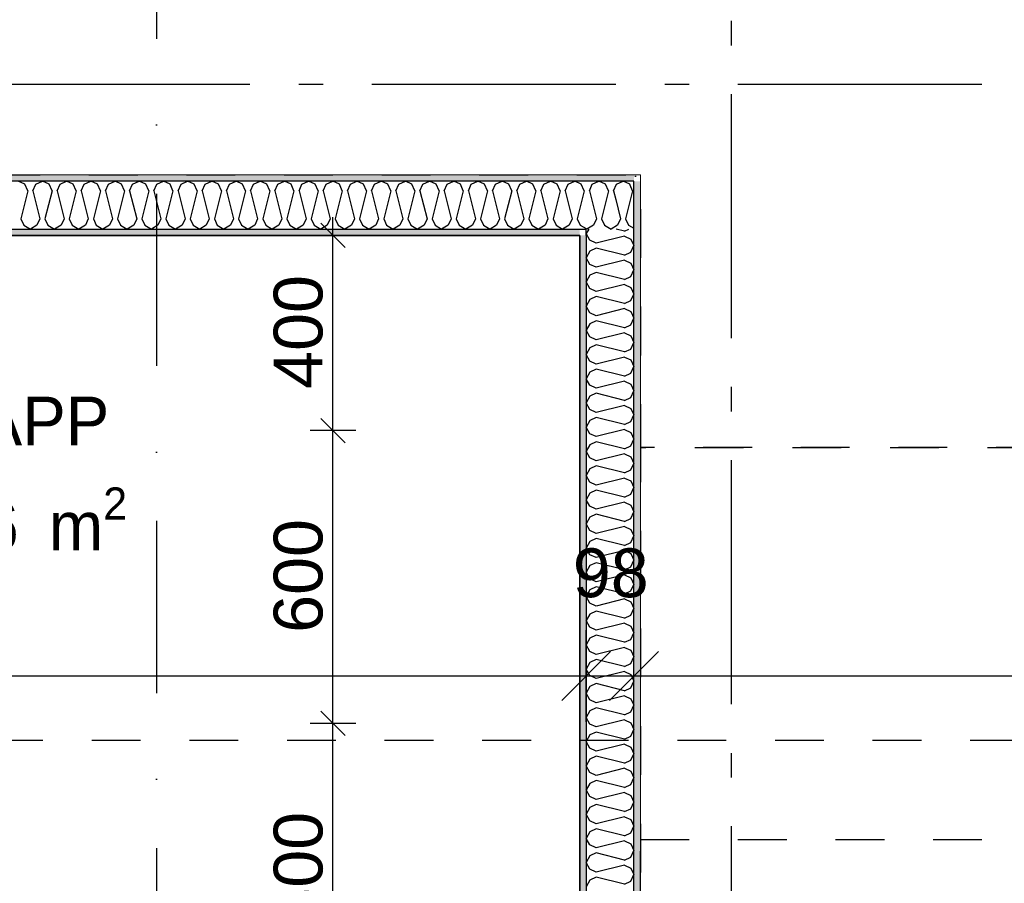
# Model space of a CAD drawing. Header units: millimetres. Extents: x -150 to 340869, y -1115 to 365939.
# Tile 117 of 193: x 313213 to 315231, y 350720 to 352490. Entities that reach past the tile are written whole.
import ezdxf
from ezdxf.enums import TextEntityAlignment as Align

# ---------------------------------------------------------------- set-up
doc = ezdxf.new("R2010")
doc.units = ezdxf.units.MM
doc.header["$LTSCALE"] = 0.5
doc.header["$MEASUREMENT"] = 0
for name, pattern in [('Akselinje', [1500, 1000, -200, 100, -200]), ('PLINE', [0]), ('Prikk & stiplet', [1340.555525, 705.555534, -352.777767, 0, -282.222223]), ('Stipling', [400, 200, -200])]:
    doc.linetypes.add(name, pattern=pattern)
for name, color, linetype in [('0(Nye konstruksjoner)', 7, 'Continuous'), ('242- Ikke-bærende innervegger (Skravur)(Nye konstruksjoner)', 7, 'Continuous'), ('242- Ikke-bærende innervegger(Nye konstruksjoner)', 7, 'Continuous'), ('257- Systemhimlinger (Skravur)(Nye konstruksjoner)', 7, 'Continuous'), ('257- Systemhimlinger(Nye konstruksjoner)', 7, 'Continuous'), ('82-- Modullinjer(Nye konstruksjoner)', 7, 'Continuous'), ('842-M___1_50 Målsetting bygning(Nye konstruksjoner)', 7, 'Continuous'), ('852- Snittmarkør', 7, 'Continuous'), ('862- M___Nettoareal(Nye konstruksjoner)', 7, 'Continuous'), ('862- M___Nettoareal(Polylinje)(Nye konstruksjoner)', 7, 'Continuous'), ('862- M___Nettoareal(Tekst)(Nye konstruksjoner)', 7, 'Continuous')]:
    doc.layers.add(name, color=color, linetype=linetype)
doc.layers.add('236- Innvendig kledning og overflate(Nye konstruksjoner)', color=7, linetype='Continuous', lineweight=0)
doc.styles.add('GENERATED_STYLE_1', font='txt')
doc.styles.add('GENERATED_STYLE_2', font='arial.ttf')
doc.styles.add('GENERATED_STYLE_4', font='arial.ttf')
doc.dimstyles.new('GENERATED_STYLE__1', dxfattribs={"dimtxt": 100, "dimasz": 95, "dimexe": 0.18, "dimexo": 0.0625, "dimgap": 0, "dimtad": 1, "dimtih": 1, "dimtoh": 1, "dimdec": 0, "dimzin": 0, "dimdsep": 46, "dimtxsty": 'GENERATED_STYLE_2', "dimblk": 'ARROWHEAD_6', "dimblk1": 'ARROWHEAD_6', "dimblk2": 'ARROWHEAD_6', "dimcen": 0.09, "dimse1": 1, "dimse2": 1, "dimclrd": 256, "dimclre": 256, "dimclrt": 256, "dimadec": 1, "dimazin": 0, "dimtfac": 1, "dimtdec": 4, "dimtmove": 0, "dimatfit": 3, "dimfxl": 1, "dimtolj": 1, "dimtzin": 0, "dimarcsym": 0})
doc.dimstyles.new('GENERATED_STYLE__3', dxfattribs={"dimtxt": 100, "dimasz": 95, "dimexe": 0.18, "dimexo": 0.0625, "dimgap": 0, "dimtad": 1, "dimdec": 0, "dimzin": 0, "dimdsep": 46, "dimtxsty": 'GENERATED_STYLE_2', "dimblk": 'ARROWHEAD_6', "dimblk1": 'ARROWHEAD_6', "dimblk2": 'ARROWHEAD_6', "dimcen": 0.09, "dimse1": 1, "dimse2": 1, "dimclrd": 256, "dimclre": 256, "dimclrt": 256, "dimadec": 1, "dimazin": 0, "dimtfac": 1, "dimtdec": 4, "dimtmove": 0, "dimatfit": 3, "dimfxl": 1, "dimtolj": 1, "dimtzin": 0, "dimarcsym": 0})
doc.dimstyles.new('GENERATED_STYLE__5', dxfattribs={"dimtxt": 100, "dimasz": 47.5, "dimexe": 0.18, "dimexo": 0.0625, "dimgap": 0, "dimtad": 1, "dimdec": 0, "dimzin": 0, "dimdsep": 46, "dimtxsty": 'GENERATED_STYLE_2', "dimblk": 'ARROWHEAD_6', "dimblk1": 'ARROWHEAD_6', "dimblk2": 'ARROWHEAD_6', "dimcen": 0.09, "dimse1": 1, "dimse2": 1, "dimclrd": 256, "dimclre": 256, "dimclrt": 256, "dimadec": 1, "dimazin": 0, "dimtfac": 1, "dimtdec": 4, "dimtmove": 0, "dimatfit": 3, "dimfxl": 1, "dimtolj": 1, "dimtzin": 0, "dimarcsym": 0})
pattern_1 = [(0, (0, 0), (0, 43.30127), [0, -25]), (0, (12.5, 21.65), (0, 43.30127), [0, -25])]

# ---------------------------------------------------------------- blocks, each defined once
blk = doc.blocks.new('TRAPP__1', base_point=(313176.5, 351580.6))
at = {"layer": '862- M___Nettoareal(Polylinje)(Nye konstruksjoner)', "linetype": 'PLINE', "flags": 128}
blk.add_lwpolyline([(308760.9, 349447.8), (312360.9, 349447.8), (314360.9, 349447.8), (314360.9, 352047.8), (312360.9, 352047.8), (308760.9, 352047.8)], close=True, dxfattribs=at)
at = {"layer": '862- M___Nettoareal(Tekst)(Nye konstruksjoner)', "insert": (312950.9, 351531.3), "char_height": 100, "attachment_point": 1, "style": 'GENERATED_STYLE_1'}
blk.add_mtext('\\A1;{\\pql;\\pt0,2300;\\fAvenir Light|b0|i0|c0|p0;\\W1.000000;14,6\\fAvenir Light|b0|i0|c0|p0;\\W1.000000;\\A1{\\H.66x;\\S^  ;}\\fAvenir Light|b0|i0|c0|p0;\\W1.000000; m\\fAvenir Light|b0|i0|c0|p0;\\W1.000000;\\A1{\\H.66x;\\S2^  ;}}', dxfattribs=at)
at = {"layer": '862- M___Nettoareal(Tekst)(Nye konstruksjoner)', "style": 'GENERATED_STYLE_1'}
for tag, p in [('DUMMY_861', (313402.1, 351768.8)), ('ROOM_NAME', (312950.9, 351717.2)), ('DUMMY_862', (312950.9, 351580.6))]:
    blk.add_attdef(tag, text='', height=100, dxfattribs=at).set_placement(p, align=Align.TOP_LEFT)
blk = doc.blocks.new('TEK _ SJAKT _ LAGER__2', base_point=(318271.8, 347997.8))
at = {"layer": '862- M___Nettoareal(Polylinje)(Nye konstruksjoner)', "linetype": 'Stipling', "flags": 128}
blk.add_lwpolyline([(323792.6, 351613.4), (317110.9, 351613.4), (317110.9, 349452.8), (316890.9, 349452.8), (316890.9, 351613.4), (314484.9, 351613.4), (314484.9, 349447.8), (317110.9, 349447.8), (317110.9, 349227.8), (308760.9, 349227.8), (308760.9, 346182.3), (321025.4, 346182.3), (323326.2, 343015.5), (326185.7, 345093.1), (324517.5, 347389.1), (324695.5, 347518.4), (326363.7, 345222.4), (327720, 346207.8)], close=True, dxfattribs=at)
at = {"layer": '862- M___Nettoareal(Tekst)(Nye konstruksjoner)', "style": 'GENERATED_STYLE_1'}
for tag, p in [('DUMMY_861', (318909, 348186.1)), ('ROOM_NAME', (317634.6, 348136.2)), ('DUMMY_862', (317634.6, 347997.8))]:
    blk.add_attdef(tag, text='', height=100, dxfattribs=at).set_placement(p, align=Align.TOP_LEFT)
blk = doc.blocks.new('Ikke målbart areal__5', base_point=(311032.2, 353119.9))
at = {"layer": '862- M___Nettoareal(Polylinje)(Nye konstruksjoner)', "linetype": 'Stipling', "flags": 128}
blk.add_lwpolyline([(316890.9, 354047.8), (308760.9, 354047.8), (308760.9, 353103.4), (308760.9, 352171.8), (314484.9, 352171.8), (314484.9, 351613.4), (316890.9, 351613.4)], close=True, dxfattribs=at)
at = {"layer": '862- M___Nettoareal(Tekst)(Nye konstruksjoner)', "style": 'GENERATED_STYLE_1'}
for tag, p in [('DUMMY_861', (311580.1, 353308.2)), ('ROOM_NAME', (310484.3, 353265.5)), ('DUMMY_862', (310484.3, 353119.9))]:
    blk.add_attdef(tag, text='', height=100, dxfattribs=at).set_placement(p, align=Align.TOP_LEFT)
blk = doc.blocks.new('*X66')
at = {"layer": '242- Ikke-bærende innervegger (Skravur)(Nye konstruksjoner)', "linetype": 'PLINE'}
for p, q in [((314469.1, 352139.2), (314463.8, 352150.8)), ((314469.1, 352139.2), (314454.8, 352081.7)), ((314434.4, 352121.4), (314444.4, 352081.7)), ((314394.8, 352081.7), (314388.7, 352068.4)), ((314394.8, 352081.7), (314394.8, 352081.7)), ((314408.7, 352095.6), (314405.2, 352081.7)), ((314405.2, 352081.7), (314411.2, 352068.4)), ((314444.4, 352081.7), (314438.3, 352068.4)), ((314454.8, 352081.7), (314460.8, 352068.4)), ((314374.4, 352061.3), (314375.2, 352060.8)), ((314388.7, 352068.4), (314375.2, 352060.8)), ((314411.2, 352068.4), (314424.8, 352060.8)), ((314438.3, 352068.4), (314424.8, 352060.8)), ((314460.8, 352068.4), (314471.9, 352062.2))]:
    blk.add_line(p, q, dxfattribs=at)
blk = doc.blocks.new('*X68')
at = {"layer": '242- Ikke-bærende innervegger (Skravur)(Nye konstruksjoner)', "linetype": 'PLINE'}
for p, q in [((313223.7, 352152.4), (313210.2, 352158.8)), ((313229.8, 352139.2), (313223.7, 352152.4)), ((313240.2, 352139.2), (313246.2, 352152.4)), ((313246.2, 352152.4), (313259.8, 352158.8)), ((313273.3, 352152.4), (313259.8, 352158.8)), ((313279.4, 352139.2), (313273.3, 352152.4)), ((313289.8, 352139.2), (313295.8, 352152.4)), ((313295.8, 352152.4), (313309.4, 352158.8)), ((313322.9, 352152.4), (313309.4, 352158.8)), ((313328.9, 352139.2), (313322.9, 352152.4)), ((313339.3, 352139.2), (313345.4, 352152.4)), ((313345.4, 352152.4), (313358.9, 352158.8)), ((313372.5, 352152.4), (313358.9, 352158.8)), ((313378.5, 352139.2), (313372.5, 352152.4)), ((313388.9, 352139.2), (313395, 352152.4)), ((313395, 352152.4), (313408.5, 352158.8)), ((313422, 352152.4), (313408.5, 352158.8)), ((313428.1, 352139.2), (313422, 352152.4)), ((313438.5, 352139.2), (313444.5, 352152.4)), ((313444.5, 352152.4), (313458.1, 352158.8)), ((313471.6, 352152.4), (313458.1, 352158.8)), ((313477.7, 352139.2), (313471.6, 352152.4)), ((313488.1, 352139.2), (313494.1, 352152.4)), ((313494.1, 352152.4), (313507.6, 352158.8)), ((313521.2, 352152.4), (313507.6, 352158.8)), ((313527.2, 352139.2), (313521.2, 352152.4)), ((313537.6, 352139.2), (313543.7, 352152.4)), ((313543.7, 352152.4), (313557.2, 352158.8)), ((313570.8, 352152.4), (313557.2, 352158.8)), ((313576.8, 352139.2), (313570.8, 352152.4)), ((313587.2, 352139.2), (313593.3, 352152.4)), ((313593.3, 352152.4), (313606.8, 352158.8)), ((313620.3, 352152.4), (313606.8, 352158.8)), ((313626.4, 352139.2), (313620.3, 352152.4)), ((313636.8, 352139.2), (313642.8, 352152.4)), ((313642.8, 352152.4), (313656.4, 352158.8)), ((313669.9, 352152.4), (313656.4, 352158.8)), ((313676, 352139.2), (313669.9, 352152.4)), ((313686.4, 352139.2), (313692.4, 352152.4)), ((313692.4, 352152.4), (313705.9, 352158.8)), ((313719.5, 352152.4), (313705.9, 352158.8)), ((313725.5, 352139.2), (313719.5, 352152.4)), ((313735.9, 352139.2), (313742, 352152.4)), ((313742, 352152.4), (313755.5, 352158.8)), ((313769.1, 352152.4), (313755.5, 352158.8)), ((313775.1, 352139.2), (313769.1, 352152.4)), ((313785.5, 352139.2), (313791.6, 352152.4)), ((313791.6, 352152.4), (313805.1, 352158.8)), ((313818.6, 352152.4), (313805.1, 352158.8)), ((313824.7, 352139.2), (313818.6, 352152.4)), ((313835.1, 352139.2), (313841.1, 352152.4)), ((313841.1, 352152.4), (313854.7, 352158.8)), ((313868.2, 352152.4), (313854.7, 352158.8)), ((313874.2, 352139.2), (313868.2, 352152.4)), ((313884.7, 352139.2), (313890.7, 352152.4)), ((313890.7, 352152.4), (313904.2, 352158.8)), ((313917.8, 352152.4), (313904.2, 352158.8)), ((313923.8, 352139.2), (313917.8, 352152.4)), ((313934.2, 352139.2), (313940.3, 352152.4)), ((313940.3, 352152.4), (313953.8, 352158.8)), ((313967.4, 352152.4), (313953.8, 352158.8)), ((313973.4, 352139.2), (313967.4, 352152.4)), ((313983.8, 352139.2), (313989.9, 352152.4)), ((313989.9, 352152.4), (314003.4, 352158.8)), ((314016.9, 352152.4), (314003.4, 352158.8)), ((314023, 352139.2), (314016.9, 352152.4)), ((314033.4, 352139.2), (314039.4, 352152.4)), ((314039.4, 352152.4), (314053, 352158.8)), ((314066.5, 352152.4), (314053, 352158.8)), ((314072.5, 352139.2), (314066.5, 352152.4)), ((314083, 352139.2), (314089, 352152.4)), ((314089, 352152.4), (314102.5, 352158.8)), ((314116.1, 352152.4), (314102.5, 352158.8)), ((314122.1, 352139.2), (314116.1, 352152.4)), ((314132.5, 352139.2), (314138.6, 352152.4)), ((314138.6, 352152.4), (314152.1, 352158.8)), ((314165.7, 352152.4), (314152.1, 352158.8)), ((314171.7, 352139.2), (314165.7, 352152.4)), ((314182.1, 352139.2), (314188.2, 352152.4)), ((314188.2, 352152.4), (314201.7, 352158.8)), ((314215.2, 352152.4), (314201.7, 352158.8)), ((314221.3, 352139.2), (314215.2, 352152.4)), ((314231.7, 352139.2), (314237.7, 352152.4)), ((314237.7, 352152.4), (314251.3, 352158.8)), ((314264.8, 352152.4), (314251.3, 352158.8)), ((314270.8, 352139.2), (314264.8, 352152.4)), ((314281.3, 352139.2), (314287.3, 352152.4)), ((314287.3, 352152.4), (314300.8, 352158.8)), ((314314.4, 352152.4), (314300.8, 352158.8)), ((314320.4, 352139.2), (314314.4, 352152.4)), ((314330.8, 352139.2), (314336.9, 352152.4)), ((314336.9, 352152.4), (314350.4, 352158.8)), ((314363.9, 352152.4), (314350.4, 352158.8)), ((314370, 352139.2), (314363.9, 352152.4)), ((313229.8, 352139.2), (313215.4, 352081.7)), ((313240.2, 352139.2), (313254.6, 352081.7)), ((313279.4, 352139.2), (313265, 352081.7)), ((313289.8, 352139.2), (313304.1, 352081.7)), ((313328.9, 352139.2), (313314.6, 352081.7)), ((313339.3, 352139.2), (313353.7, 352081.7)), ((313378.5, 352139.2), (313364.1, 352081.7)), ((313388.9, 352139.2), (313403.3, 352081.7)), ((313428.1, 352139.2), (313413.7, 352081.7)), ((313438.5, 352139.2), (313452.9, 352081.7)), ((313477.7, 352139.2), (313463.3, 352081.7)), ((313488.1, 352139.2), (313502.4, 352081.7)), ((313527.2, 352139.2), (313512.9, 352081.7)), ((313537.6, 352139.2), (313552, 352081.7)), ((313576.8, 352139.2), (313562.4, 352081.7)), ((313587.2, 352139.2), (313601.6, 352081.7)), ((313626.4, 352139.2), (313612, 352081.7)), ((313636.8, 352139.2), (313651.2, 352081.7)), ((313676, 352139.2), (313661.6, 352081.7)), ((313686.4, 352139.2), (313700.7, 352081.7)), ((313725.5, 352139.2), (313711.2, 352081.7)), ((313735.9, 352139.2), (313750.3, 352081.7)), ((313775.1, 352139.2), (313760.7, 352081.7)), ((313785.5, 352139.2), (313799.9, 352081.7)), ((313824.7, 352139.2), (313810.3, 352081.7)), ((313835.1, 352139.2), (313849.5, 352081.7)), ((313874.2, 352139.2), (313859.9, 352081.7)), ((313884.7, 352139.2), (313899, 352081.7)), ((313923.8, 352139.2), (313909.5, 352081.7)), ((313934.2, 352139.2), (313948.6, 352081.7)), ((313973.4, 352139.2), (313959, 352081.7)), ((313983.8, 352139.2), (313998.2, 352081.7)), ((314023, 352139.2), (314008.6, 352081.7)), ((314033.4, 352139.2), (314047.8, 352081.7)), ((314072.5, 352139.2), (314058.2, 352081.7)), ((314083, 352139.2), (314097.3, 352081.7)), ((314122.1, 352139.2), (314107.7, 352081.7)), ((314132.5, 352139.2), (314146.9, 352081.7)), ((314171.7, 352139.2), (314157.3, 352081.7)), ((314182.1, 352139.2), (314196.5, 352081.7)), ((314221.3, 352139.2), (314206.9, 352081.7)), ((314231.7, 352139.2), (314246.1, 352081.7)), ((314270.8, 352139.2), (314256.5, 352081.7)), ((314281.3, 352139.2), (314295.6, 352081.7)), ((314320.4, 352139.2), (314306, 352081.7)), ((314330.8, 352139.2), (314345.2, 352081.7)), ((314370, 352139.2), (314355.6, 352081.7)), ((313215.4, 352081.7), (313221.5, 352068.4)), ((313254.6, 352081.7), (313248.5, 352068.4)), ((313265, 352081.7), (313271, 352068.4)), ((313304.1, 352081.7), (313298.1, 352068.4)), ((313314.6, 352081.7), (313320.6, 352068.4)), ((313353.7, 352081.7), (313347.7, 352068.4)), ((313364.1, 352081.7), (313370.2, 352068.4)), ((313403.3, 352081.7), (313397.3, 352068.4)), ((313413.7, 352081.7), (313419.7, 352068.4)), ((313452.9, 352081.7), (313446.8, 352068.4)), ((313463.3, 352081.7), (313469.3, 352068.4)), ((313502.4, 352081.7), (313496.4, 352068.4)), ((313512.9, 352081.7), (313518.9, 352068.4)), ((313552, 352081.7), (313546, 352068.4)), ((313562.4, 352081.7), (313568.5, 352068.4)), ((313601.6, 352081.7), (313595.5, 352068.4)), ((313612, 352081.7), (313618, 352068.4)), ((313651.2, 352081.7), (313645.1, 352068.4)), ((313661.6, 352081.7), (313667.6, 352068.4)), ((313700.7, 352081.7), (313694.7, 352068.4)), ((313711.2, 352081.7), (313717.2, 352068.4)), ((313750.3, 352081.7), (313744.3, 352068.4)), ((313760.7, 352081.7), (313766.8, 352068.4)), ((313799.9, 352081.7), (313793.8, 352068.4)), ((313810.3, 352081.7), (313816.3, 352068.4)), ((313849.5, 352081.7), (313843.4, 352068.4)), ((313859.9, 352081.7), (313865.9, 352068.4)), ((313899, 352081.7), (313893, 352068.4)), ((313909.5, 352081.7), (313915.5, 352068.4)), ((313948.6, 352081.7), (313942.6, 352068.4)), ((313959, 352081.7), (313965.1, 352068.4)), ((313998.2, 352081.7), (313992.1, 352068.4)), ((314008.6, 352081.7), (314014.6, 352068.4)), ((314047.8, 352081.7), (314041.7, 352068.4)), ((314058.2, 352081.7), (314064.2, 352068.4)), ((314097.3, 352081.7), (314091.3, 352068.4)), ((314107.7, 352081.7), (314113.8, 352068.4)), ((314146.9, 352081.7), (314140.9, 352068.4)), ((314157.3, 352081.7), (314163.4, 352068.4)), ((314196.5, 352081.7), (314190.4, 352068.4)), ((314206.9, 352081.7), (314212.9, 352068.4)), ((314246.1, 352081.7), (314240, 352068.4)), ((314256.5, 352081.7), (314262.5, 352068.4)), ((314295.6, 352081.7), (314289.6, 352068.4)), ((314306, 352081.7), (314312.1, 352068.4)), ((314345.2, 352081.7), (314339.2, 352068.4)), ((314355.6, 352081.7), (314361.7, 352068.4)), ((313221.5, 352068.4), (313235, 352060.8)), ((313248.5, 352068.4), (313235, 352060.8)), ((313271, 352068.4), (313284.6, 352060.8)), ((313298.1, 352068.4), (313284.6, 352060.8)), ((313320.6, 352068.4), (313334.1, 352060.8)), ((313347.7, 352068.4), (313334.1, 352060.8)), ((313370.2, 352068.4), (313383.7, 352060.8)), ((313397.3, 352068.4), (313383.7, 352060.8)), ((313419.7, 352068.4), (313433.3, 352060.8)), ((313446.8, 352068.4), (313433.3, 352060.8)), ((313469.3, 352068.4), (313482.9, 352060.8)), ((313496.4, 352068.4), (313482.9, 352060.8)), ((313518.9, 352068.4), (313532.4, 352060.8)), ((313546, 352068.4), (313532.4, 352060.8)), ((313568.5, 352068.4), (313582, 352060.8)), ((313595.5, 352068.4), (313582, 352060.8)), ((313618, 352068.4), (313631.6, 352060.8)), ((313645.1, 352068.4), (313631.6, 352060.8)), ((313667.6, 352068.4), (313681.2, 352060.8)), ((313694.7, 352068.4), (313681.2, 352060.8)), ((313717.2, 352068.4), (313730.7, 352060.8)), ((313744.3, 352068.4), (313730.7, 352060.8)), ((313766.8, 352068.4), (313780.3, 352060.8)), ((313793.8, 352068.4), (313780.3, 352060.8)), ((313816.3, 352068.4), (313829.9, 352060.8)), ((313843.4, 352068.4), (313829.9, 352060.8)), ((313865.9, 352068.4), (313879.5, 352060.8)), ((313893, 352068.4), (313879.5, 352060.8)), ((313915.5, 352068.4), (313929, 352060.8)), ((313942.6, 352068.4), (313929, 352060.8)), ((313965.1, 352068.4), (313978.6, 352060.8)), ((313992.1, 352068.4), (313978.6, 352060.8)), ((314014.6, 352068.4), (314028.2, 352060.8)), ((314041.7, 352068.4), (314028.2, 352060.8)), ((314064.2, 352068.4), (314077.8, 352060.8)), ((314091.3, 352068.4), (314077.8, 352060.8)), ((314113.8, 352068.4), (314127.3, 352060.8)), ((314140.9, 352068.4), (314127.3, 352060.8)), ((314163.4, 352068.4), (314176.9, 352060.8)), ((314190.4, 352068.4), (314176.9, 352060.8)), ((314212.9, 352068.4), (314226.5, 352060.8)), ((314240, 352068.4), (314226.5, 352060.8)), ((314262.5, 352068.4), (314276.1, 352060.8)), ((314289.6, 352068.4), (314276.1, 352060.8)), ((314312.1, 352068.4), (314325.6, 352060.8)), ((314339.2, 352068.4), (314325.6, 352060.8)), ((314361.7, 352068.4), (314373.9, 352061.6))]:
    blk.add_line(p, q, dxfattribs=at)
blk = doc.blocks.new('*X69')
at = {"layer": '242- Ikke-bærende innervegger (Skravur)(Nye konstruksjoner)', "linetype": 'PLINE'}
for p, q in [((314380.4, 352139.2), (314386.4, 352152.4)), ((314386.4, 352152.4), (314400, 352158.8)), ((314413.5, 352152.4), (314400, 352158.8)), ((314419.6, 352139.2), (314413.5, 352152.4)), ((314430, 352139.2), (314436, 352152.4)), ((314436, 352152.4), (314449.6, 352158.8)), ((314463.1, 352152.4), (314449.6, 352158.8)), ((314463.8, 352150.8), (314463.1, 352152.4)), ((314380.4, 352139.2), (314394.8, 352081.7)), ((314419.6, 352139.2), (314408.7, 352095.6)), ((314430, 352139.2), (314434.4, 352121.4)), ((314373.9, 352061.6), (314374.4, 352061.3))]:
    blk.add_line(p, q, dxfattribs=at)
blk = doc.blocks.new('Standard grid marker[20]', base_point=(314670.9, 363787.1))
at = {"layer": '82-- Modullinjer(Nye konstruksjoner)', "linetype": 'Akselinje'}
blk.add_line((314670.9, 363587.1), (314670.9, 339987.1), dxfattribs=at)
at = {"layer": '82-- Modullinjer(Nye konstruksjoner)', "style": 'GENERATED_STYLE_4'}
for tag, p in [('AC_MarkerText_1_0', (314670.9, 363965.8)), ('AC_MarkerText_1_1', (314670.9, 339715.8))]:
    blk.add_attdef(tag, text='', height=100, rotation=360, dxfattribs=at).set_placement(p, align=Align.TOP_CENTER)
blk = doc.blocks.new('*D148')
at = {"layer": '842-M___1_50 Målsetting bygning(Nye konstruksjoner)', "linetype": 'PLINE'}
for p, q in [((309207.5, 354159.8), (309307.5, 354059.8)), ((309351.3, 354109.8), (309163.8, 354109.8)), ((309257.5, 352158.8), (309257.5, 354109.8)), ((309207.5, 352208.8), (309307.5, 352108.8)), ((309351.3, 352158.8), (309163.8, 352158.8))]:
    blk.add_line(p, q, dxfattribs=at)
at = {"layer": '842-M___1_50 Målsetting bygning(Nye konstruksjoner)', "insert": (309237.5, 352962.7), "char_height": 100, "attachment_point": 7, "rotation": 90, "style": 'GENERATED_STYLE_2'}
blk.add_mtext('\\A1;{\\pql;\\fArial|b0|i0|c0|p0;\\W1.000000;1\xa0951}', dxfattribs=at)
blk = doc.blocks.new('ARROWHEAD_6')
at = {"linetype": 'Continuous'}
for p, q in [((-0.5, -0.5), (0.5, 0.5)), ((0, 0), (-1, 0))]:
    blk.add_line(p, q, dxfattribs=at)
blk = doc.blocks.new('*D173')
at = {"layer": '257- Systemhimlinger(Nye konstruksjoner)', "linetype": 'PLINE'}
for p, q in [((313830, 351072.8), (313880, 351022.8)), ((313901.9, 351047.8), (313808.1, 351047.8)), ((313855, 350447.8), (313855, 351047.8)), ((313830, 350472.8), (313880, 350422.8)), ((313901.9, 350447.8), (313808.1, 350447.8))]:
    blk.add_line(p, q, dxfattribs=at)
at = {"layer": '257- Systemhimlinger(Nye konstruksjoner)', "insert": (313835, 350633.4), "char_height": 100, "attachment_point": 7, "rotation": 90, "style": 'GENERATED_STYLE_2'}
blk.add_mtext('\\A1;{\\pql;\\fArial|b0|i0|c0|p0;\\W1.000000;600}', dxfattribs=at)
blk = doc.blocks.new('*D174')
at = {"layer": '257- Systemhimlinger(Nye konstruksjoner)', "linetype": 'PLINE'}
for p, q in [((313830, 351672.8), (313880, 351622.8)), ((313901.9, 351647.8), (313808.1, 351647.8)), ((313855, 351047.8), (313855, 351647.8)), ((313830, 351072.8), (313880, 351022.8)), ((313901.9, 351047.8), (313808.1, 351047.8))]:
    blk.add_line(p, q, dxfattribs=at)
at = {"layer": '257- Systemhimlinger(Nye konstruksjoner)', "insert": (313835, 351233.4), "char_height": 100, "attachment_point": 7, "rotation": 90, "style": 'GENERATED_STYLE_2'}
blk.add_mtext('\\A1;{\\pql;\\fArial|b0|i0|c0|p0;\\W1.000000;600}', dxfattribs=at)
blk = doc.blocks.new('*D175')
at = {"layer": '257- Systemhimlinger(Nye konstruksjoner)', "linetype": 'PLINE'}
for p, q in [((313855, 352047.8), (313855, 352085.3)), ((313880, 352022.8), (313830, 352072.8)), ((313901.9, 352047.8), (313808.1, 352047.8)), ((313855, 351647.8), (313855, 352047.8)), ((313830, 351672.8), (313880, 351622.8)), ((313901.9, 351647.8), (313808.1, 351647.8))]:
    blk.add_line(p, q, dxfattribs=at)
at = {"layer": '257- Systemhimlinger(Nye konstruksjoner)', "insert": (313835, 351733.4), "char_height": 100, "attachment_point": 7, "rotation": 90, "style": 'GENERATED_STYLE_2'}
blk.add_mtext('\\A1;{\\pql;\\fArial|b0|i0|c0|p0;\\W1.000000;400}', dxfattribs=at)
blk = doc.blocks.new('*X180')
at = {"layer": '242- Ikke-bærende innervegger (Skravur)(Nye konstruksjoner)', "linetype": 'PLINE'}
for p, q in [((314379.1, 352060.8), (314373.9, 352051.5)), ((314381.5, 352038), (314373.9, 352051.5)), ((314452.2, 352046.3), (314394.7, 352031.9)), ((314452.2, 352056.7), (314435.7, 352060.8)), ((314452.2, 352056.7), (314461.3, 352060.8)), ((314452.2, 352046.3), (314465.5, 352040.3)), ((314394.7, 352031.9), (314381.5, 352038)), ((314394.7, 352021.5), (314381.5, 352015.5)), ((314452.2, 352007.1), (314394.7, 352021.5)), ((314465.5, 352040.3), (314471.9, 352026.7)), ((314465.5, 352013.2), (314471.9, 352026.7)), ((314381.5, 352015.5), (314373.9, 352001.9)), ((314381.5, 351988.4), (314373.9, 352001.9)), ((314452.2, 352007.1), (314465.5, 352013.2)), ((314394.7, 351982.4), (314381.5, 351988.4)), ((314452.2, 351996.7), (314394.7, 351982.4)), ((314452.2, 351996.7), (314465.5, 351990.7)), ((314465.5, 351990.7), (314471.9, 351977.1)), ((314381.5, 351965.9), (314373.9, 351952.4)), ((314394.7, 351971.9), (314381.5, 351965.9)), ((314452.2, 351957.6), (314394.7, 351971.9)), ((314452.2, 351957.6), (314465.5, 351963.6)), ((314465.5, 351963.6), (314471.9, 351977.1)), ((314381.5, 351938.8), (314373.9, 351952.4)), ((314452.2, 351947.2), (314394.7, 351932.8)), ((314452.2, 351947.2), (314465.5, 351941.1)), ((314465.5, 351941.1), (314471.9, 351927.6)), ((314394.7, 351932.8), (314381.5, 351938.8)), ((314394.7, 351922.4), (314381.5, 351916.3)), ((314452.2, 351908), (314394.7, 351922.4)), ((314465.5, 351914), (314471.9, 351927.6)), ((314381.5, 351916.3), (314373.9, 351902.8)), ((314381.5, 351889.2), (314373.9, 351902.8)), ((314452.2, 351908), (314465.5, 351914)), ((314394.7, 351883.2), (314381.5, 351889.2)), ((314452.2, 351897.6), (314394.7, 351883.2)), ((314452.2, 351897.6), (314465.5, 351891.5)), ((314465.5, 351891.5), (314471.9, 351878)), ((314381.5, 351866.8), (314373.9, 351853.2)), ((314394.7, 351872.8), (314381.5, 351866.8)), ((314452.2, 351858.4), (314394.7, 351872.8)), ((314452.2, 351858.4), (314465.5, 351864.5)), ((314465.5, 351864.5), (314471.9, 351878)), ((314381.5, 351839.7), (314373.9, 351853.2)), ((314394.7, 351833.6), (314381.5, 351839.7)), ((314452.2, 351848), (314394.7, 351833.6)), ((314452.2, 351848), (314465.5, 351842)), ((314465.5, 351842), (314471.9, 351828.4)), ((314394.7, 351823.2), (314381.5, 351817.2)), ((314452.2, 351808.8), (314394.7, 351823.2)), ((314465.5, 351814.9), (314471.9, 351828.4)), ((314381.5, 351817.2), (314373.9, 351803.6)), ((314381.5, 351790.1), (314373.9, 351803.6)), ((314452.2, 351808.8), (314465.5, 351814.9)), ((314394.7, 351784.1), (314381.5, 351790.1)), ((314452.2, 351798.4), (314394.7, 351784.1)), ((314452.2, 351798.4), (314465.5, 351792.4)), ((314465.5, 351792.4), (314471.9, 351778.9)), ((314465.5, 351765.3), (314471.9, 351778.9)), ((314381.5, 351767.6), (314373.9, 351754.1)), ((314394.7, 351773.6), (314381.5, 351767.6)), ((314452.2, 351759.3), (314394.7, 351773.6)), ((314452.2, 351759.3), (314465.5, 351765.3)), ((314381.5, 351740.5), (314373.9, 351754.1)), ((314394.7, 351734.5), (314381.5, 351740.5)), ((314452.2, 351748.9), (314394.7, 351734.5)), ((314452.2, 351748.9), (314465.5, 351742.8)), ((314465.5, 351742.8), (314471.9, 351729.3)), ((314381.5, 351718), (314373.9, 351704.5)), ((314394.7, 351724.1), (314381.5, 351718)), ((314452.2, 351709.7), (314394.7, 351724.1)), ((314465.5, 351715.7), (314471.9, 351729.3)), ((314381.5, 351691), (314373.9, 351704.5)), ((314452.2, 351699.3), (314394.7, 351684.9)), ((314452.2, 351709.7), (314465.5, 351715.7)), ((314452.2, 351699.3), (314465.5, 351693.2)), ((314394.7, 351684.9), (314381.5, 351691)), ((314465.5, 351693.2), (314471.9, 351679.7)), ((314465.5, 351666.2), (314471.9, 351679.7)), ((314381.5, 351668.5), (314373.9, 351654.9)), ((314394.7, 351674.5), (314381.5, 351668.5)), ((314452.2, 351660.1), (314394.7, 351674.5)), ((314452.2, 351660.1), (314465.5, 351666.2)), ((314381.5, 351641.4), (314373.9, 351654.9)), ((314394.7, 351635.3), (314381.5, 351641.4)), ((314452.2, 351649.7), (314394.7, 351635.3)), ((314452.2, 351649.7), (314465.5, 351643.7)), ((314465.5, 351643.7), (314471.9, 351630.1)), ((314381.5, 351618.9), (314373.9, 351605.3)), ((314394.7, 351624.9), (314381.5, 351618.9)), ((314452.2, 351610.5), (314394.7, 351624.9)), ((314465.5, 351616.6), (314471.9, 351630.1)), ((314381.5, 351591.8), (314373.9, 351605.3)), ((314452.2, 351600.1), (314394.7, 351585.8)), ((314452.2, 351610.5), (314465.5, 351616.6)), ((314452.2, 351600.1), (314465.5, 351594.1)), ((314394.7, 351585.8), (314381.5, 351591.8)), ((314465.5, 351594.1), (314471.9, 351580.6)), ((314465.5, 351567), (314471.9, 351580.6)), ((314381.5, 351569.3), (314373.9, 351555.8)), ((314394.7, 351575.3), (314381.5, 351569.3)), ((314452.2, 351561), (314394.7, 351575.3)), ((314452.2, 351561), (314465.5, 351567)), ((314381.5, 351542.2), (314373.9, 351555.8)), ((314394.7, 351536.2), (314381.5, 351542.2)), ((314452.2, 351550.6), (314394.7, 351536.2)), ((314452.2, 351550.6), (314465.5, 351544.5)), ((314465.5, 351544.5), (314471.9, 351531)), ((314381.5, 351519.7), (314373.9, 351506.2)), ((314394.7, 351525.8), (314381.5, 351519.7)), ((314452.2, 351511.4), (314394.7, 351525.8)), ((314452.2, 351511.4), (314465.5, 351517.4)), ((314465.5, 351517.4), (314471.9, 351531)), ((314381.5, 351492.7), (314373.9, 351506.2)), ((314452.2, 351501), (314394.7, 351486.6)), ((314452.2, 351501), (314465.5, 351494.9)), ((314394.7, 351486.6), (314381.5, 351492.7)), ((314394.7, 351476.2), (314381.5, 351470.2)), ((314452.2, 351461.8), (314394.7, 351476.2)), ((314465.5, 351494.9), (314471.9, 351481.4)), ((314465.5, 351467.9), (314471.9, 351481.4)), ((314381.5, 351470.2), (314373.9, 351456.6)), ((314381.5, 351443.1), (314373.9, 351456.6)), ((314452.2, 351461.8), (314465.5, 351467.9)), ((314394.7, 351437), (314381.5, 351443.1)), ((314452.2, 351451.4), (314394.7, 351437)), ((314452.2, 351451.4), (314465.5, 351445.4)), ((314465.5, 351445.4), (314471.9, 351431.8)), ((314381.5, 351420.6), (314373.9, 351407)), ((314394.7, 351426.6), (314381.5, 351420.6)), ((314452.2, 351412.3), (314394.7, 351426.6)), ((314452.2, 351412.3), (314465.5, 351418.3)), ((314465.5, 351418.3), (314471.9, 351431.8)), ((314381.5, 351393.5), (314373.9, 351407)), ((314452.2, 351401.8), (314394.7, 351387.5)), ((314452.2, 351401.8), (314465.5, 351395.8)), ((314465.5, 351395.8), (314471.9, 351382.3)), ((314394.7, 351387.5), (314381.5, 351393.5)), ((314394.7, 351377), (314381.5, 351371)), ((314452.2, 351362.7), (314394.7, 351377)), ((314465.5, 351368.7), (314471.9, 351382.3)), ((314381.5, 351371), (314373.9, 351357.5)), ((314381.5, 351343.9), (314373.9, 351357.5)), ((314452.2, 351362.7), (314465.5, 351368.7)), ((314394.7, 351337.9), (314381.5, 351343.9)), ((314452.2, 351352.3), (314394.7, 351337.9)), ((314452.2, 351352.3), (314465.5, 351346.2)), ((314465.5, 351346.2), (314471.9, 351332.7)), ((314381.5, 351321.4), (314373.9, 351307.9)), ((314394.7, 351327.5), (314381.5, 351321.4)), ((314452.2, 351313.1), (314394.7, 351327.5)), ((314452.2, 351313.1), (314465.5, 351319.1)), ((314465.5, 351319.1), (314471.9, 351332.7)), ((314381.5, 351294.4), (314373.9, 351307.9)), ((314394.7, 351288.3), (314381.5, 351294.4)), ((314452.2, 351302.7), (314394.7, 351288.3)), ((314452.2, 351302.7), (314465.5, 351296.6)), ((314465.5, 351296.6), (314471.9, 351283.1)), ((314394.7, 351277.9), (314381.5, 351271.9)), ((314452.2, 351263.5), (314394.7, 351277.9)), ((314465.5, 351269.6), (314471.9, 351283.1)), ((314381.5, 351271.9), (314373.9, 351258.3)), ((314381.5, 351244.8), (314373.9, 351258.3)), ((314452.2, 351263.5), (314465.5, 351269.6)), ((314394.7, 351238.7), (314381.5, 351244.8)), ((314452.2, 351253.1), (314394.7, 351238.7)), ((314452.2, 351253.1), (314465.5, 351247.1)), ((314465.5, 351247.1), (314471.9, 351233.5)), ((314381.5, 351222.3), (314373.9, 351208.7)), ((314394.7, 351228.3), (314381.5, 351222.3)), ((314452.2, 351214), (314394.7, 351228.3)), ((314452.2, 351214), (314465.5, 351220)), ((314465.5, 351220), (314471.9, 351233.5)), ((314381.5, 351195.2), (314373.9, 351208.7)), ((314394.7, 351189.2), (314381.5, 351195.2)), ((314452.2, 351203.5), (314394.7, 351189.2)), ((314452.2, 351203.5), (314465.5, 351197.5)), ((314465.5, 351197.5), (314471.9, 351184)), ((314394.7, 351178.8), (314381.5, 351172.7)), ((314452.2, 351164.4), (314394.7, 351178.8)), ((314465.5, 351170.4), (314471.9, 351184)), ((314381.5, 351172.7), (314373.9, 351159.2)), ((314381.5, 351145.6), (314373.9, 351159.2)), ((314452.2, 351154), (314394.7, 351139.6)), ((314452.2, 351164.4), (314465.5, 351170.4)), ((314452.2, 351154), (314465.5, 351147.9)), ((314394.7, 351139.6), (314381.5, 351145.6)), ((314465.5, 351147.9), (314471.9, 351134.4)), ((314465.5, 351120.8), (314471.9, 351134.4)), ((314381.5, 351123.1), (314373.9, 351109.6)), ((314394.7, 351129.2), (314381.5, 351123.1)), ((314452.2, 351114.8), (314394.7, 351129.2)), ((314452.2, 351114.8), (314465.5, 351120.8)), ((314381.5, 351096.1), (314373.9, 351109.6)), ((314394.7, 351090), (314381.5, 351096.1)), ((314452.2, 351104.4), (314394.7, 351090)), ((314452.2, 351104.4), (314465.5, 351098.3)), ((314465.5, 351098.3), (314471.9, 351084.8)), ((314381.5, 351073.6), (314373.9, 351060)), ((314394.7, 351079.6), (314381.5, 351073.6)), ((314452.2, 351065.2), (314394.7, 351079.6)), ((314465.5, 351071.3), (314471.9, 351084.8)), ((314381.5, 351046.5), (314373.9, 351060)), ((314452.2, 351054.8), (314394.7, 351040.4)), ((314452.2, 351065.2), (314465.5, 351071.3)), ((314452.2, 351054.8), (314465.5, 351048.8)), ((314394.7, 351040.4), (314381.5, 351046.5)), ((314465.5, 351048.8), (314471.9, 351035.2)), ((314465.5, 351021.7), (314471.9, 351035.2)), ((314381.5, 351024), (314373.9, 351010.4)), ((314394.7, 351030), (314381.5, 351024)), ((314452.2, 351015.7), (314394.7, 351030)), ((314452.2, 351015.7), (314465.5, 351021.7)), ((314381.5, 350996.9), (314373.9, 351010.4)), ((314394.7, 350990.9), (314381.5, 350996.9)), ((314452.2, 351005.2), (314394.7, 350990.9)), ((314452.2, 351005.2), (314465.5, 350999.2)), ((314465.5, 350999.2), (314471.9, 350985.7)), ((314381.5, 350974.4), (314373.9, 350960.9)), ((314394.7, 350980.5), (314381.5, 350974.4)), ((314452.2, 350966.1), (314394.7, 350980.5)), ((314452.2, 350966.1), (314465.5, 350972.1)), ((314465.5, 350972.1), (314471.9, 350985.7)), ((314381.5, 350947.3), (314373.9, 350960.9)), ((314452.2, 350955.7), (314394.7, 350941.3)), ((314452.2, 350955.7), (314465.5, 350949.6)), ((314394.7, 350941.3), (314381.5, 350947.3)), ((314465.5, 350949.6), (314471.9, 350936.1)), ((314465.5, 350922.5), (314471.9, 350936.1)), ((314381.5, 350924.8), (314373.9, 350911.3)), ((314381.5, 350897.8), (314373.9, 350911.3)), ((314394.7, 350930.9), (314381.5, 350924.8)), ((314452.2, 350916.5), (314394.7, 350930.9)), ((314452.2, 350916.5), (314465.5, 350922.5)), ((314394.7, 350891.7), (314381.5, 350897.8)), ((314452.2, 350906.1), (314394.7, 350891.7)), ((314452.2, 350906.1), (314465.5, 350900.1)), ((314465.5, 350900.1), (314471.9, 350886.5)), ((314381.5, 350875.3), (314373.9, 350861.7)), ((314394.7, 350881.3), (314381.5, 350875.3)), ((314452.2, 350866.9), (314394.7, 350881.3)), ((314452.2, 350866.9), (314465.5, 350873)), ((314465.5, 350873), (314471.9, 350886.5)), ((314381.5, 350848.2), (314373.9, 350861.7)), ((314452.2, 350856.5), (314394.7, 350842.1)), ((314452.2, 350856.5), (314465.5, 350850.5)), ((314465.5, 350850.5), (314471.9, 350836.9)), ((314394.7, 350842.1), (314381.5, 350848.2)), ((314394.7, 350831.7), (314381.5, 350825.7)), ((314452.2, 350817.4), (314394.7, 350831.7)), ((314465.5, 350823.4), (314471.9, 350836.9)), ((314381.5, 350825.7), (314373.9, 350812.2)), ((314381.5, 350798.6), (314373.9, 350812.2)), ((314452.2, 350817.4), (314465.5, 350823.4)), ((314394.7, 350792.6), (314381.5, 350798.6)), ((314452.2, 350806.9), (314394.7, 350792.6)), ((314452.2, 350806.9), (314465.5, 350800.9)), ((314465.5, 350800.9), (314471.9, 350787.4)), ((314381.5, 350776.1), (314373.9, 350762.6)), ((314394.7, 350782.2), (314381.5, 350776.1)), ((314452.2, 350767.8), (314394.7, 350782.2)), ((314452.2, 350767.8), (314465.5, 350773.8)), ((314465.5, 350773.8), (314471.9, 350787.4)), ((314381.5, 350749), (314373.9, 350762.6)), ((314452.2, 350757.4), (314394.7, 350743)), ((314452.2, 350757.4), (314465.5, 350751.3)), ((314465.5, 350751.3), (314471.9, 350737.8)), ((314394.7, 350743), (314381.5, 350749)), ((314394.7, 350732.6), (314381.5, 350726.5)), ((314452.2, 350718.2), (314394.7, 350732.6)), ((314465.5, 350724.3), (314471.9, 350737.8)), ((314381.5, 350726.5), (314373.9, 350713)), ((314452.2, 350718.2), (314465.5, 350724.3))]:
    blk.add_line(p, q, dxfattribs=at)
blk = doc.blocks.new('Standard grid marker[35]', base_point=(306234.8, 352357.8))
at = {"layer": '82-- Modullinjer(Nye konstruksjoner)', "linetype": 'Akselinje'}
blk.add_line((306434.8, 352357.8), (320034.8, 352357.8), dxfattribs=at)
at = {"layer": '82-- Modullinjer(Nye konstruksjoner)', "style": 'GENERATED_STYLE_4'}
blk.add_attdef('AC_MarkerText_1', text='', height=100, dxfattribs=at).set_placement((306109.8, 352411), align=Align.TOP_CENTER)
blk = doc.blocks.new('*D183')
at = {"layer": '842-M___1_50 Målsetting bygning(Nye konstruksjoner)', "linetype": 'PLINE'}
for p, q in [((308698.9, 351051.2), (308698.9, 351238.7)), ((314373.9, 351051.2), (314373.9, 351238.7)), ((308748.9, 351194.9), (308648.9, 351094.9)), ((314423.9, 351194.9), (314323.9, 351094.9)), ((308698.9, 351144.9), (314373.9, 351144.9))]:
    blk.add_line(p, q, dxfattribs=at)
at = {"layer": '842-M___1_50 Målsetting bygning(Nye konstruksjoner)', "char_height": 100, "attachment_point": 7, "style": 'GENERATED_STYLE_2'}
for s, insert in [('\\A1;{\\pql;\\fArial|b0|i0|c0|p0;\\W1.000000;98}', (314346.6, 351304.9)), ('\\A1;{\\pql;\\fArial|b0|i0|c0|p0;\\W1.000000;5\xa0675}', (311364.8, 351164.9))]:
    blk.add_mtext(s, dxfattribs=dict(at, insert=insert))
blk = doc.blocks.new('*D184')
at = {"layer": '842-M___1_50 Målsetting bygning(Nye konstruksjoner)', "linetype": 'PLINE'}
for p, q in [((314373.9, 351051.2), (314373.9, 351238.7)), ((314471.9, 351051.2), (314471.9, 351238.7)), ((314423.9, 351194.9), (314323.9, 351094.9)), ((314521.9, 351194.9), (314421.9, 351094.9)), ((314373.9, 351144.9), (314471.9, 351144.9))]:
    blk.add_line(p, q, dxfattribs=at)
blk = doc.blocks.new('*D185')
at = {"layer": '842-M___1_50 Målsetting bygning(Nye konstruksjoner)', "linetype": 'PLINE'}
for p, q in [((314471.9, 351051.2), (314471.9, 351238.7)), ((316890.9, 351051.2), (316890.9, 351238.7)), ((314521.9, 351194.9), (314421.9, 351094.9)), ((316940.9, 351194.9), (316840.9, 351094.9)), ((314471.9, 351144.9), (316890.9, 351144.9))]:
    blk.add_line(p, q, dxfattribs=at)
at = {"layer": '842-M___1_50 Målsetting bygning(Nye konstruksjoner)', "char_height": 100, "attachment_point": 7, "style": 'GENERATED_STYLE_2'}
for s, insert in [('\\A1;{\\pql;\\fArial|b0|i0|c0|p0;\\W1.000000;220}', (316886.5, 351304.9)), ('\\A1;{\\pql;\\fArial|b0|i0|c0|p0;\\W1.000000;2\xa0419}', (315509.8, 351164.9))]:
    blk.add_mtext(s, dxfattribs=dict(at, insert=insert))

msp = doc.modelspace()

# ---------------------------------------------------------------- hatches: boundary and pattern name
at = {"layer": '242- Ikke-bærende innervegger (Skravur)(Nye konstruksjoner)', "linetype": 'Continuous'}
h = msp.add_hatch(dxfattribs=at)
h.set_pattern_fill('Prikker_tett', color=256, style=0, pattern_type=2)
h.set_pattern_definition(pattern_1)
h.paths.add_polyline_path([(314471.9, 352171.8), (308760.9, 352171.8), (308760.9, 352158.8), (314471.9, 352158.8)])
h = msp.add_hatch(dxfattribs=at)
h.set_pattern_fill('Prikker_tett', color=256, style=0, pattern_type=2)
h.set_pattern_definition(pattern_1)
h.paths.add_polyline_path([(314471.9, 352158.8), (314484.9, 352158.8), (314484.9, 352171.8)])
h = msp.add_hatch(dxfattribs=at)
h.set_pattern_fill('Prikker_tett', color=256, style=0, pattern_type=2)
h.set_pattern_definition(pattern_1)
h.paths.add_polyline_path([(314471.9, 352171.8), (314471.9, 352158.8), (314484.9, 352171.8)])
h = msp.add_hatch(dxfattribs=at)
h.set_pattern_fill('Prikker_tett', color=256, style=0, pattern_type=2)
h.set_pattern_definition(pattern_1)
h.paths.add_polyline_path([(314471.9, 352158.8), (314471.9, 349447.8), (314484.9, 349447.8), (314484.9, 352158.8)])
h = msp.add_hatch(dxfattribs=at)
h.set_pattern_fill('Prikker_tett', color=256, style=0, pattern_type=2)
h.set_pattern_definition(pattern_1)
h.paths.add_polyline_path([(314360.9, 352060.8), (308760.9, 352060.8), (308760.9, 352047.8), (314360.9, 352047.8)])
h = msp.add_hatch(dxfattribs=at)
h.set_pattern_fill('Prikker_tett', color=256, style=0, pattern_type=2)
h.set_pattern_definition(pattern_1)
h.paths.add_polyline_path([(314360.9, 352047.8), (314373.9, 352047.8), (314373.9, 352060.8)])
h = msp.add_hatch(dxfattribs=at)
h.set_pattern_fill('Prikker_tett', color=256, style=0, pattern_type=2)
h.set_pattern_definition(pattern_1)
h.paths.add_polyline_path([(314360.9, 352060.8), (314360.9, 352047.8), (314373.9, 352060.8)])
h = msp.add_hatch(dxfattribs=at)
h.set_pattern_fill('Prikker_tett', color=256, style=0, pattern_type=2)
h.set_pattern_definition(pattern_1)
h.paths.add_polyline_path([(314360.9, 352047.8), (314360.9, 349447.8), (314373.9, 349447.8), (314373.9, 352047.8)])

# ---------------------------------------------------------------- linework, layer by layer
at = {"layer": '0(Nye konstruksjoner)', "linetype": 'Stipling'}
msp.add_lwpolyline([(308760.9, 351013.4), (323486.9, 351013.4), (327234.6, 345855.1)], dxfattribs=at)
msp.add_lwpolyline([(316890.9, 350685.8), (314484.9, 350685.8), (314484.9, 350809.8), (316890.9, 350809.8), (316890.9, 349447.8), (314484.9, 349447.8), (316890.9, 349447.8)], close=True, dxfattribs=at)
at = {"layer": '236- Innvendig kledning og overflate(Nye konstruksjoner)', "linetype": 'PLINE', "flags": 128}
for points in [[(314484.9, 352171.8), (308760.9, 352171.8)], [(314484.9, 352171.8), (314484.9, 352158.8)], [(314484.9, 349447.8), (314484.9, 352158.8)], [(308760.9, 352047.8), (314360.9, 352047.8)], [(314360.9, 352047.8), (314360.9, 349447.8)]]:
    msp.add_lwpolyline(points, dxfattribs=at)
at = {"layer": '242- Ikke-bærende innervegger(Nye konstruksjoner)', "linetype": 'PLINE'}
for p, q in [((314373.9, 352158.8), (308760.9, 352158.8)), ((314471.9, 352158.8), (314373.9, 352158.8)), ((314471.9, 352060.8), (314471.9, 352158.8)), ((314471.9, 352060.8), (314471.9, 352158.8)), ((308760.9, 352060.8), (314373.9, 352060.8)), ((314373.9, 352047.8), (314373.9, 352060.8)), ((314373.9, 352047.8), (314373.9, 352060.8)), ((314373.9, 352047.8), (314373.9, 349447.8)), ((314471.9, 349447.8), (314471.9, 352060.8))]:
    msp.add_line(p, q, dxfattribs=at)
at = {"layer": '257- Systemhimlinger (Skravur)(Nye konstruksjoner)', "linetype": 'PLINE', "flags": 128}
msp.add_lwpolyline([(312360.9, 352047), (314360.9, 352047.8), (314360.9, 349447.8), (312360.9, 349447.8)], close=True, dxfattribs=at)
at = {"layer": '852- Snittmarkør', "linetype": 'Prikk & stiplet'}
msp.add_line((313493.4, 360847.8), (313493.4, 336947.8), dxfattribs=at)

# ---------------------------------------------------------------- block references
at = {"layer": '242- Ikke-bærende innervegger(Nye konstruksjoner)'}
for name in ['*X68', '*X69', '*X66', '*X180']:
    msp.add_blockref(name, (0, 0), dxfattribs=at)
at = {"layer": '82-- Modullinjer(Nye konstruksjoner)', "linetype": 'PLINE'}
for name, p in [('Standard grid marker[20]', (314670.9, 363787.1)), ('Standard grid marker[35]', (306234.8, 352357.8))]:
    msp.add_blockref(name, p, dxfattribs=at)
at = {"layer": '862- M___Nettoareal(Nye konstruksjoner)', "linetype": 'Continuous'}
for name, p in [('Ikke målbart areal__5', (311032.2, 353119.9)), ('TEK _ SJAKT _ LAGER__2', (318271.8, 347997.8))]:
    msp.add_blockref(name, p, dxfattribs=at)
ref = msp.add_blockref('TRAPP__1', (313176.5, 351580.6), dxfattribs=at)
ref.add_attrib('ROOM_NAME', 'TRAPP', dxfattribs={"layer": '862- M___Nettoareal(Tekst)(Nye konstruksjoner)', "color": 7, "height": 100, "style": 'GENERATED_STYLE_1'}).set_placement((312950.9, 351717.2), align=Align.TOP_LEFT)

# ---------------------------------------------------------------- dimensions: what is measured, and where the dimension line sits
at = {"layer": '257- Systemhimlinger(Nye konstruksjoner)', "linetype": 'Continuous'}
for base, p1, p2, picture, middle in [((313855, 352047.8), (313360.9, 351647.8), (314360.9, 352047.8), '*D175', (313785, 351847.6)), ((313855, 351647.8), (313360.9, 351047.8), (313360.9, 351647.8), '*D174', (313785, 351347.6)), ((313855, 351047.8), (313360.9, 350447.8), (313360.9, 351047.8), '*D173', (313785, 350747.6))]:
    dim = msp.add_linear_dim(base=base, p1=p1, p2=p2, angle=90, dimstyle='GENERATED_STYLE__5', dxfattribs=at)
    dim.commit()
    dim.dimension.update_dxf_attribs({"geometry": picture, "text_midpoint": middle, "dimtype": 160, "text_rotation": 90})
at = {"layer": '842-M___1_50 Målsetting bygning(Nye konstruksjoner)', "linetype": 'Continuous'}
dim = msp.add_linear_dim(base=(309257.5, 354109.8), p1=(311609.9, 352158.8), p2=(316881.8, 354109.8), angle=90, dimstyle='GENERATED_STYLE__3', dxfattribs=at)
dim.commit()
dim.dimension.update_dxf_attribs({"geometry": '*D148', "text_midpoint": (309187.5, 353134.3), "dimtype": 160, "text_rotation": 90})
for base, p1, p2, picture, middle in [((316890.9, 351144.9), (314471.9, 350803.3), (316890.9, 351742.8), '*D185', (315681.4, 351214.9)), ((314373.9, 351144.9), (308698.9, 348897.8), (314373.9, 350754.3), '*D183', (311536.4, 351214.9)), ((314471.9, 351144.9), (314373.9, 350754.3), (314471.9, 350803.3), '*D184', (314422.7, 351354.9))]:
    dim = msp.add_linear_dim(base=base, p1=p1, p2=p2, dimstyle='GENERATED_STYLE__1', dxfattribs=at)
    dim.commit()
    dim.dimension.update_dxf_attribs({"geometry": picture, "text_midpoint": middle, "dimtype": 160})

doc.saveas('drawing.dxf')
